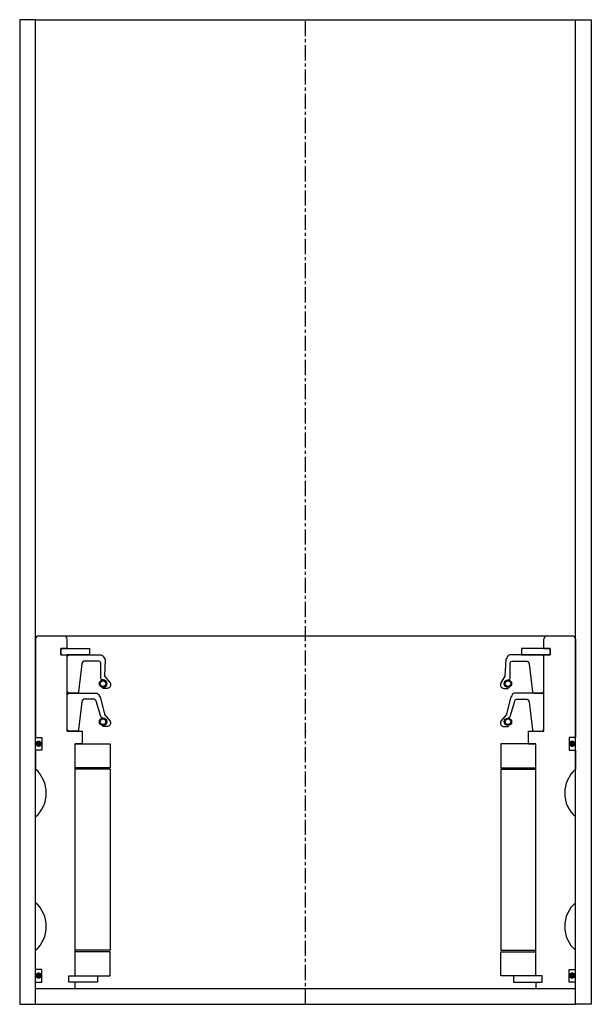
# Model space of a CAD drawing. Extents: x 72 to 252, y -4 to 306.
import ezdxf

# ---------------------------------------------------------------- set-up
doc = ezdxf.new("R2010")
doc.units = 0
doc.header["$LTSCALE"] = 0.15
doc.linetypes.add('CENTER', pattern=[50.8, 31.75, -6.35, 6.35, -6.35])
doc.layers.get('0').update_dxf_attribs({"linetype": 'CONTINUOUS'})
doc.layers.add('CENTER', color=9, linetype='CENTER')

msp = doc.modelspace()

# ---------------------------------------------------------------- linework, layer by layer
for p, q in [((77.47, 305.51), (72.47, 305.51)), ((72.47, 305.51), (72.47, -4.49)), ((77.47, 305.51), (247.47, 305.51)), ((77.47, -4.49), (77.47, 305.51)), ((247.47, -4.49), (247.47, 305.51)), ((247.47, 305.51), (252.47, 305.51)), ((252.47, 305.51), (252.47, -4.49)), ((77.47, 110.51), (77.47, 79.51)), ((78.47, 111.51), (246.47, 111.51)), ((87.37, 107.51), (87.37, 110.51)), ((237.57, 107.51), (237.57, 110.51)), ((247.47, 110.51), (247.47, 79.51)), ((85.47, 105.51), (85.47, 107.51)), ((85.47, 107.51), (87.37, 107.51)), ((85.47, 105.51), (85.47, 107.51)), ((85.47, 107.51), (87.37, 107.51)), ((87.47, 107.51), (85.47, 107.51)), ((85.47, 107.51), (85.47, 105.51)), ((85.47, 105.51), (87.37, 105.51)), ((85.47, 105.51), (87.37, 105.51)), ((85.47, 105.51), (87.47, 105.51)), ((87.37, 81.51), (87.37, 105.51)), ((87.47, 107.51), (94.47, 107.51)), ((89.72, 105.51), (87.47, 105.51)), ((94.47, 105.51), (87.47, 105.51)), ((94.47, 107.51), (94.47, 105.51)), ((237.47, 107.51), (230.47, 107.51)), ((230.47, 107.51), (230.47, 105.51)), ((230.47, 105.51), (237.47, 105.51)), ((235.22, 105.51), (237.47, 105.51)), ((237.47, 107.51), (239.47, 107.51)), ((239.47, 105.51), (237.47, 105.51)), ((237.57, 107.51), (239.47, 107.51)), ((239.47, 107.51), (237.57, 107.51)), ((239.47, 107.51), (237.57, 107.51)), ((237.57, 81.51), (237.57, 105.51)), ((237.57, 105.51), (239.47, 105.51)), ((239.47, 105.51), (237.57, 105.51)), ((239.47, 105.51), (237.57, 105.51)), ((239.47, 105.51), (239.47, 107.51)), ((239.47, 105.51), (239.47, 107.51)), ((239.47, 105.51), (239.47, 107.51)), ((239.47, 107.51), (239.47, 105.51)), ((87.37, 81.51), (92.22, 81.51)), ((92.22, 77.51), (92.22, 81.51)), ((232.72, 77.51), (232.72, 81.51)), ((232.72, 81.51), (237.57, 81.51)), ((77.47, 79.51), (79.47, 79.51)), ((79.47, 79.51), (79.47, 75.51)), ((89.97, 4.51), (89.97, 77.51)), ((92.22, 77.51), (89.97, 77.51)), ((89.97, 4.51), (89.97, 77.51)), ((89.97, 4.51), (89.97, 77.51)), ((89.97, 77.51), (100.97, 77.51)), ((100.97, 77.51), (100.97, 70.01)), ((234.97, 77.51), (223.97, 77.51)), ((223.97, 77.51), (223.97, 70.01)), ((232.72, 77.51), (234.97, 77.51)), ((232.72, 77.51), (234.97, 77.51)), ((234.97, 4.51), (234.97, 77.51)), ((234.97, 4.51), (234.97, 77.51)), ((234.97, 4.51), (234.97, 77.51)), ((234.97, 4.51), (234.97, 77.51)), ((247.47, 79.51), (245.47, 79.51)), ((245.47, 79.51), (245.47, 75.51)), ((79.47, 75.51), (77.47, 75.51)), ((77.47, 75.51), (77.47, 69.51)), ((245.47, 75.51), (247.47, 75.51)), ((247.47, 75.51), (247.47, 69.51)), ((100.97, 70.01), (89.97, 70.01)), ((100.97, 69.51), (89.97, 69.51)), ((100.97, 69.51), (100.97, 12.51)), ((223.97, 70.01), (234.97, 70.01)), ((223.97, 69.51), (223.97, 12.51)), ((223.97, 69.51), (234.97, 69.51)), ((77.47, 27.51), (77.47, 54.51)), ((247.47, 27.51), (247.47, 54.51)), ((77.47, 6.51), (77.47, 12.51)), ((100.97, 12.51), (89.97, 12.51)), ((223.97, 12.51), (234.97, 12.51)), ((247.47, 6.51), (247.47, 12.51)), ((100.97, 12.01), (89.97, 12.01)), ((100.97, 4.51), (100.97, 12.01)), ((223.97, 4.51), (223.97, 12.01)), ((223.97, 12.01), (234.97, 12.01)), ((79.47, 6.51), (77.47, 6.51)), ((79.47, 2.51), (79.47, 6.51)), ((245.47, 2.51), (245.47, 6.51)), ((245.47, 6.51), (247.47, 6.51)), ((87.97, 2.51), (87.97, 4.51)), ((87.97, 4.51), (89.97, 4.51)), ((87.97, 2.51), (87.97, 4.51)), ((87.97, 4.51), (89.97, 4.51)), ((87.97, 2.51), (87.97, 4.51)), ((87.97, 4.51), (89.97, 4.51)), ((89.97, 4.51), (96.97, 4.51)), ((96.97, 4.51), (96.97, 2.51)), ((96.97, 4.51), (100.97, 4.51)), ((227.97, 4.51), (223.97, 4.51)), ((234.97, 4.51), (227.97, 4.51)), ((227.97, 4.51), (227.97, 2.51)), ((236.97, 4.51), (234.97, 4.51)), ((236.97, 4.51), (234.97, 4.51)), ((236.97, 4.51), (234.97, 4.51)), ((236.97, 4.51), (234.97, 4.51)), ((236.97, 2.51), (236.97, 4.51)), ((236.97, 2.51), (236.97, 4.51)), ((236.97, 2.51), (236.97, 4.51)), ((236.97, 2.51), (236.97, 4.51)), ((77.47, 0.51), (77.47, 2.51)), ((77.47, 2.51), (79.47, 2.51)), ((77.47, 0.51), (247.47, 0.51)), ((89.97, 2.51), (87.97, 2.51)), ((89.97, 2.51), (87.97, 2.51)), ((89.97, 2.51), (87.97, 2.51)), ((89.97, 0.51), (89.97, 2.51)), ((96.97, 2.51), (89.97, 2.51)), ((227.97, 2.51), (234.97, 2.51)), ((234.97, 2.51), (236.97, 2.51)), ((234.97, 2.51), (234.97, 0.51)), ((234.97, 2.51), (236.97, 2.51)), ((234.97, 2.51), (236.97, 2.51)), ((234.97, 2.51), (236.97, 2.51)), ((247.47, 2.51), (245.47, 2.51)), ((247.47, 0.51), (247.47, 2.51)), ((72.47, -4.49), (77.47, -4.49)), ((77.47, -4.49), (247.47, -4.49)), ((252.47, -4.49), (247.47, -4.49))]:
    msp.add_line(p, q)
for points in [[(87.47, 94.01), (87.47, 105.01), (87.97, 105.51), (97.98, 105.51, -0.36857), (98.97, 104.67), (99.3, 104.26, 0.118812), (99.39, 104.04), (99.16, 98.85, -0.045671), (99.21, 98.78), (100.94, 96.69, -0.429276), (100.47, 95.09, -0.114819), (100.05, 94.98), (98.73, 94.98, -1), (98.73, 95.3, 1), (98.73, 97.64, -0.279673), (97.99, 98.09), (98.06, 102.91, 0.323214), (97.11, 103.6), (93.02, 103.6, 0.376695), (92.03, 102.73), (91.01, 93.94, -0.377251), (90.51, 93.51), (87.97, 93.51)], [(237.47, 94.01), (237.47, 105.01), (236.97, 105.51), (226.96, 105.51, 0.36857), (225.98, 104.67), (225.65, 104.26, -0.118812), (225.56, 104.04), (225.28, 98.85, 0.045671), (225.23, 98.78), (224.01, 96.69, 0.429276), (224.47, 95.09, 0.114819), (224.89, 94.98), (226.21, 94.98, 1), (226.21, 95.3, -1), (226.21, 97.64, 0.279673), (226.95, 98.09), (226.88, 102.91, -0.323214), (227.83, 103.6), (231.93, 103.6, -0.376695), (232.92, 102.73), (233.93, 93.94, 0.377251), (234.43, 93.51), (236.97, 93.51)], [(87.47, 82.01), (87.47, 93.01), (87.97, 93.51), (96.48, 93.51, -0.36857), (97.47, 92.67), (97.8, 92.25, 0.118812), (97.89, 92.04), (99.16, 86.85, -0.045671), (99.21, 86.77), (100.94, 84.69, -0.429276), (100.47, 83.09, -0.114819), (100.05, 82.98), (98.73, 82.98, -1), (98.73, 83.3, 1), (98.73, 85.64, -0.279673), (97.99, 86.09), (96.56, 90.91, 0.323214), (95.61, 91.6), (93.02, 91.6, 0.376695), (92.03, 90.73), (91.01, 81.94, -0.377251), (90.51, 81.51), (87.97, 81.51)], [(237.47, 82.01), (237.47, 93.01), (236.97, 93.51), (228.46, 93.51, 0.36857), (227.48, 92.67), (227.15, 92.25, -0.118812), (227.06, 92.04), (225.78, 86.85, 0.045671), (225.73, 86.77), (224.01, 84.69, 0.429276), (224.47, 83.09, 0.114819), (224.89, 82.98), (226.21, 82.98, 1), (226.21, 83.3, -1), (226.21, 85.64, 0.279673), (226.95, 86.09), (228.38, 90.91, -0.461841), (228.83, 91.6), (231.93, 91.6, -0.376695), (232.92, 90.73), (233.93, 81.94, 0.377251), (234.43, 81.51), (236.97, 81.51)]]:
    msp.add_lwpolyline(points, format="xyb", close=True)
at = {"const_width": 0.95}
for points in [[(78.96, 77.55, -1), (77.91, 77.55, -1)], [(246.96, 77.55, -1), (245.91, 77.55, -1)], [(78.96, 4.55, -1), (77.91, 4.55, -1)], [(246.96, 4.55, -1), (245.91, 4.55, -1)]]:
    msp.add_lwpolyline(points, format="xyb", close=True, dxfattribs=at)
for centre, radius in [((98.73, 96.47), 1.17), ((98.73, 96.47), 0.881), ((226.21, 96.47), 1.17), ((226.21, 96.47), 0.881), ((98.73, 84.47), 1.17), ((98.73, 84.47), 0.881), ((226.21, 84.47), 1.17), ((226.21, 84.47), 0.881)]:
    msp.add_circle(centre, radius)
for centre, radius, start, end in [((78.47, 110.51), 1, 90, 180), ((86.37, 110.51), 1, 0, 90), ((238.57, 110.51), 1, 90, 180), ((246.47, 110.51), 1, 0, 90), ((70.86, 62.01), 10, 311.4096, 48.5904), ((254.09, 62.01), 10, 131.4096, 228.5904), ((70.86, 20.01), 10, 311.4096, 48.5904), ((254.09, 20.01), 10, 131.4096, 228.5904)]:
    msp.add_arc(centre, radius, start, end)
for p in [(162.47, 93.51), (162.47, 93.51), (162.47, 93.51), (162.47, 93.51), (162.47, 81.51), (162.47, 81.51), (162.47, 81.51), (162.47, 81.51)]:
    msp.add_point(p)
at = {"layer": 'CENTER'}
msp.add_line((162.47, -4.49), (162.47, 305.51), dxfattribs=at)

doc.saveas('drawing.dxf')
